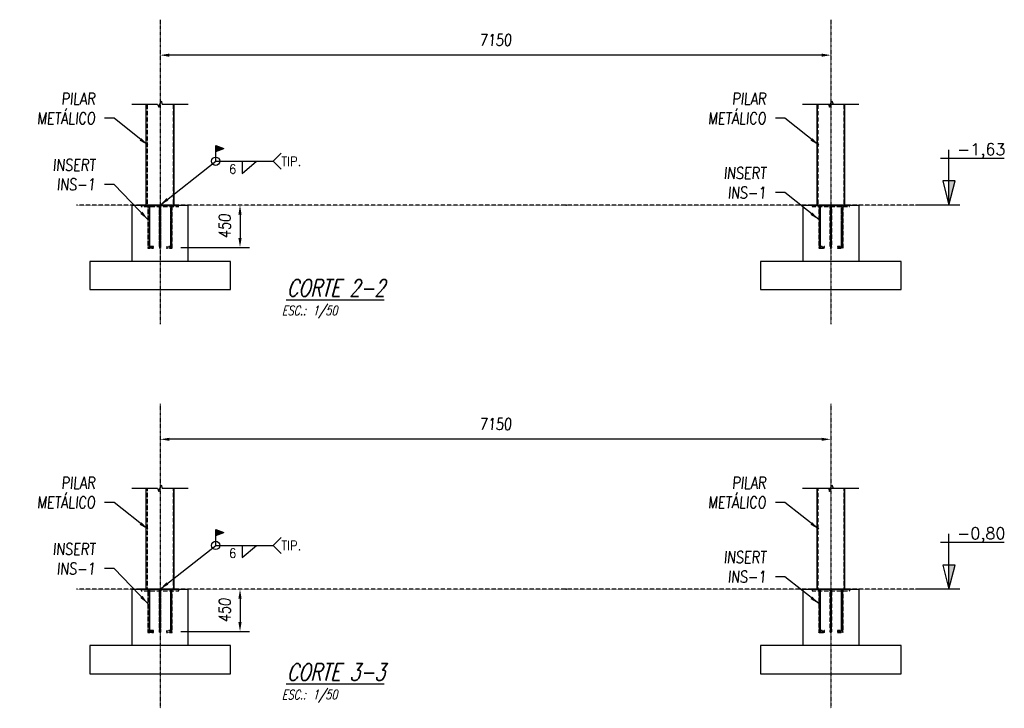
# Model space of a CAD drawing. Extents: x 238371 to 273404, y 87275 to 132019.
# Tile 1 of 10: x 241174 to 251668, y 87275 to 94613. Entities that reach past the tile are written whole.
import ezdxf

# ---------------------------------------------------------------- set-up
doc = ezdxf.new("R2010")
doc.units = 0
doc.header["$LTSCALE"] = 10
doc.header["$MEASUREMENT"] = 0
doc.linetypes.add('DASHDOT', pattern=[1, 0.5, -0.25, 0, -0.25])
doc.linetypes.add('HIDDEN', pattern=[0.375, 0.25, -0.125])
doc.layers.get('0').update_dxf_attribs({"linetype": 'CONTINUOUS'})
doc.layers.get('Defpoints').update_dxf_attribs({"linetype": 'CONTINUOUS'})
for name, color, linetype in [('A', 2, 'DASHDOT'), ('COTAS', 7, 'CONTINUOUS'), ('FORIR', 4, 'CONTINUOUS'), ('G', 3, 'CONTINUOUS'), ('G-SIMBOLO', 4, 'CONTINUOUS'), ('REGUA175', 4, 'CONTINUOUS'), ('TR', 6, 'HIDDEN'), ('TXT1', 7, 'CONTINUOUS')]:
    doc.layers.add(name, color=color, linetype=linetype)
doc.layers.add('T04', color=4, linetype='CONTINUOUS', lineweight=25)
doc.styles.add('Dunke', font='romans.shx', dxfattribs={"width": 0.75, "oblique": 15})
doc.styles.add('engeaço', font='romans.shx', dxfattribs={"width": 0.9})
doc.styles.add('PADRAO MTL', font='txt.shx', dxfattribs={"width": 0.8, "oblique": 5})
doc.styles.get("Standard").update_dxf_attribs({"font": 'txt.shx', "width": 0.7, "oblique": 5})
doc.dimstyles.new('1-50', dxfattribs={"dimscale": 50, "dimtxt": 2.5, "dimasz": 2, "dimexe": 2, "dimexo": 2, "dimgap": 2, "dimtad": 1, "dimdec": 0, "dimdsep": 46, "dimtxsty": 'PADRAO MTL', "dimcen": 3, "dimclrd": 1, "dimclre": 1, "dimclrt": 7, "dimadec": 0, "dimazin": 0, "dimtfac": 1, "dimtdec": 0, "dimtmove": 0, "dimatfit": 3, "dimfxl": 1, "dimtfill": 1, "dimtolj": 1, "dimarcsym": 0})

# ---------------------------------------------------------------- blocks, each defined once
blk = doc.blocks.new('3D_INFOM')
blk.add_point((0, 0))
at = {"layer": 'FORIR', "flags": 1}
blk.add_attdef('MARK', (8, -4), '', height=5.26, dxfattribs=at)
blk = doc.blocks.new('*D17')
at = {"layer": 'Defpoints', "color": 0, "transparency": 16777216}
for p in [(242670, 94235), (242670, 94235), (249820, 94235)]:
    blk.add_point(p, dxfattribs=at)
at = {"layer": 'TXT1', "color": 1, "lineweight": -2, "transparency": 16777216}
blk.add_line((249720, 94235), (242770, 94235), dxfattribs=at)
at = {"layer": 'TXT1', "color": 1, "transparency": 16777216}
for points in [[(242770, 94252), (242770, 94218), (242670, 94235)], [(249720, 94252), (249720, 94218), (249820, 94235)]]:
    blk.add_solid(points, dxfattribs=at)
at = {"layer": 'TXT1', "color": 7, "transparency": 16777216, "insert": (246245, 94397), "char_height": 125, "attachment_point": 5, "style": 'PADRAO MTL', "bg_fill": 3, "box_fill_scale": 1.25, "bg_fill_color": 256, "bg_fill_true_color": 13158600, "bg_fill_transparency": 0}
blk.add_mtext('\\A1;7150', dxfattribs=at)
blk = doc.blocks.new('A$C4C575746')
at = {"layer": 'REGUA175', "color": 8, "style": 'Dunke', "oblique": 15, "width": 0.75}
blk.add_text('ESC.:', height=2, dxfattribs=at).set_placement((-0.61, -3.25))
for tag, p, height in [('%%UTITULO', (0.47, 0.77), 3.6), ('ESCALA', (5.96, -3.23), 2)]:
    blk.add_attdef(tag, p, '', height=height, dxfattribs=at)
blk = doc.blocks.new('Solda1')
at = {"layer": 'G-SIMBOLO', "color": 7}
for p, q in [((0, 0), (12.27, 0)), ((5.68, -2.61), (8.72, 0)), ((5.68, 0), (5.68, -2.61)), ((12.27, 0), (13.97, 1.7)), ((12.27, 0), (13.97, -1.7))]:
    blk.add_line(p, q, dxfattribs=at)
at = {"layer": 'T04', "style": 'engeaço', "width": 0.9}
for tag, p in [('TÍP.', (14, -1.02)), ('5', (3.24, -3.16))]:
    blk.add_attdef(tag, p, '', height=2, dxfattribs=at)
blk = doc.blocks.new('Solda Campo')
at = {"layer": 'G-SIMBOLO'}
blk.add_hatch(color=7, dxfattribs=at).paths.add_polyline_path([(0, 3.38), (-1.75, 2.75), (0, 2.12)])
at = {"layer": 'G-SIMBOLO', "color": 7}
for p, q in [((0, 3.38), (-1.75, 2.75)), ((0, 2.12), (-1.75, 2.75)), ((0, 0), (0, 3.38))]:
    blk.add_line(p, q, dxfattribs=at)
blk = doc.blocks.new('Nivel_vd')
at = {"layer": 'G-SIMBOLO'}
for p, q in [((7.09, 0), (7.09, 11.81)), ((5.28, 10), (18.9, 10))]:
    blk.add_line(p, q, dxfattribs=at)
at = {"layer": 'G-SIMBOLO', "linetype": 'Continuous'}
blk.add_line((9.43, 0), (0, 0), dxfattribs=at)
at = {"layer": 'G-SIMBOLO'}
blk.add_lwpolyline([(7.09, 0), (8.41, 5.16), (5.78, 5.16)], close=True, dxfattribs=at)
blk.add_solid([(7.09, 0), (8.41, 5.16), (7.09, 5.16)], dxfattribs=at)
at = {"layer": 'G-SIMBOLO', "color": 2}
blk.add_attdef('0000', (8.32, 10.66), '', height=2.5, dxfattribs=at)
blk = doc.blocks.new('*D18')
at = {"layer": 'Defpoints', "color": 0, "transparency": 16777216}
for p in [(242670, 90142), (242670, 90142), (249820, 90142)]:
    blk.add_point(p, dxfattribs=at)
at = {"layer": 'TXT1', "color": 1, "lineweight": -2, "transparency": 16777216}
blk.add_line((249720, 90142), (242770, 90142), dxfattribs=at)
at = {"layer": 'TXT1', "color": 1, "transparency": 16777216}
for points in [[(242770, 90158), (242770, 90125), (242670, 90142)], [(249720, 90158), (249720, 90125), (249820, 90142)]]:
    blk.add_solid(points, dxfattribs=at)
at = {"layer": 'TXT1', "color": 7, "transparency": 16777216, "insert": (246245, 90304), "char_height": 125, "attachment_point": 5, "style": 'PADRAO MTL', "bg_fill": 3, "box_fill_scale": 1.25, "bg_fill_color": 256, "bg_fill_true_color": 13158600, "bg_fill_transparency": 0}
blk.add_mtext('\\A1;7150', dxfattribs=at)
blk = doc.blocks.new('*D20')
at = {"layer": 'Defpoints', "color": 0, "transparency": 16777216}
for p in [(243522, 92637), (242790, 92187), (243522, 92187)]:
    blk.add_point(p, dxfattribs=at)
at = {"layer": 'TXT1', "color": 1, "lineweight": -2, "transparency": 16777216}
for p, q in [((243422, 92637), (243422, 92637)), ((243522, 92537), (243522, 92287)), ((242890, 92187), (243622, 92187))]:
    blk.add_line(p, q, dxfattribs=at)
at = {"layer": 'TXT1', "color": 1, "transparency": 16777216}
for points in [[(243505, 92537), (243539, 92537), (243522, 92637)], [(243505, 92287), (243539, 92287), (243522, 92187)]]:
    blk.add_solid(points, dxfattribs=at)
at = {"layer": 'TXT1', "color": 7, "transparency": 16777216, "insert": (243359, 92412), "char_height": 125, "attachment_point": 5, "rotation": 90, "style": 'PADRAO MTL', "bg_fill": 3, "box_fill_scale": 1.25, "bg_fill_color": 256, "bg_fill_true_color": 13158600, "bg_fill_transparency": 0}
blk.add_mtext('\\A1;450', dxfattribs=at)
blk = doc.blocks.new('*D21')
at = {"layer": 'Defpoints', "color": 0, "transparency": 16777216}
for p in [(243522, 88544), (242790, 88094), (243522, 88094)]:
    blk.add_point(p, dxfattribs=at)
at = {"layer": 'TXT1', "color": 1, "lineweight": -2, "transparency": 16777216}
for p, q in [((243422, 88544), (243422, 88544)), ((243522, 88444), (243522, 88194)), ((242890, 88094), (243622, 88094))]:
    blk.add_line(p, q, dxfattribs=at)
at = {"layer": 'TXT1', "color": 1, "transparency": 16777216}
for points in [[(243505, 88444), (243539, 88444), (243522, 88544)], [(243505, 88194), (243539, 88194), (243522, 88094)]]:
    blk.add_solid(points, dxfattribs=at)
at = {"layer": 'TXT1', "color": 7, "transparency": 16777216, "insert": (243359, 88319), "char_height": 125, "attachment_point": 5, "rotation": 90, "style": 'PADRAO MTL', "bg_fill": 3, "box_fill_scale": 1.25, "bg_fill_color": 256, "bg_fill_true_color": 13158600, "bg_fill_transparency": 0}
blk.add_mtext('\\A1;450', dxfattribs=at)

msp = doc.modelspace()

# ---------------------------------------------------------------- linework, layer by layer
for p, q in [((242369.9, 92637.3), (242369.9, 92037.3)), ((242369.9, 92637.3), (242969.9, 92637.3)), ((242969.9, 92037.3), (242969.9, 92637.3)), ((249519.9, 92637.3), (249519.9, 92037.3)), ((249519.9, 92637.3), (250119.9, 92637.3)), ((250119.9, 92037.3), (250119.9, 92637.3)), ((243419.9, 92037.3), (241919.9, 92037.3)), ((241919.9, 92037.3), (241919.9, 91737.3)), ((243419.9, 91737.3), (243419.9, 92037.3)), ((250569.9, 92037.3), (249069.9, 92037.3)), ((249069.9, 92037.3), (249069.9, 91737.3)), ((250569.9, 91737.3), (250569.9, 92037.3)), ((241919.9, 91737.3), (243419.9, 91737.3)), ((249069.9, 91737.3), (250569.9, 91737.3)), ((242369.9, 88544.2), (242369.9, 87944.2)), ((242369.9, 88544.2), (242969.9, 88544.2)), ((242969.9, 87944.2), (242969.9, 88544.2)), ((249519.9, 88544.2), (249519.9, 87944.2)), ((249519.9, 88544.2), (250119.9, 88544.2)), ((250119.9, 87944.2), (250119.9, 88544.2)), ((243419.9, 87944.2), (241919.9, 87944.2)), ((241919.9, 87944.2), (241919.9, 87644.2)), ((243419.9, 87644.2), (243419.9, 87944.2)), ((250569.9, 87944.2), (249069.9, 87944.2)), ((249069.9, 87944.2), (249069.9, 87644.2)), ((250569.9, 87644.2), (250569.9, 87944.2)), ((241919.9, 87644.2), (243419.9, 87644.2)), ((249069.9, 87644.2), (250569.9, 87644.2))]:
    msp.add_line(p, q)
at = {"layer": 'A'}
for p, q in [((242669.9, 94613.1), (242669.9, 91368.5)), ((249819.9, 94613.1), (249819.9, 91368.5)), ((242669.9, 90520), (242669.9, 87275.4)), ((249819.9, 90520), (249819.9, 87275.4))]:
    msp.add_line(p, q, dxfattribs=at)
at = {"layer": 'A', "linetype": 'Continuous'}
for points in [[(242368.5, 93714), (242643.5, 93714), (242656, 93679.6), (242681, 93748.3), (242693.5, 93714), (242968.5, 93714)], [(249518.5, 93714), (249793.5, 93714), (249806, 93679.6), (249831, 93748.3), (249843.5, 93714), (250118.5, 93714)], [(242368.5, 89620.8), (242643.5, 89620.8), (242656, 89586.5), (242681, 89655.2), (242693.5, 89620.8), (242968.5, 89620.8)], [(249518.5, 89620.8), (249793.5, 89620.8), (249806, 89586.5), (249831, 89655.2), (249843.5, 89620.8), (250118.5, 89620.8)]]:
    msp.add_lwpolyline(points, dxfattribs=at)
at = {"layer": 'G'}
for p, q in [((242518.5, 93714), (242518.5, 92637.3)), ((242818.5, 92637.3), (242818.5, 93714)), ((249668.5, 93714), (249668.5, 92637.3)), ((249968.5, 92637.3), (249968.5, 93714)), ((242869.9, 92637.3), (242469.9, 92637.3)), ((250019.9, 92637.3), (249619.9, 92637.3)), ((242518.5, 89620.8), (242518.5, 88544.2)), ((242818.5, 88544.2), (242818.5, 89620.8)), ((249668.5, 89620.8), (249668.5, 88544.2)), ((249968.5, 88544.2), (249968.5, 89620.8)), ((242869.9, 88544.2), (242469.9, 88544.2)), ((250019.9, 88544.2), (249619.9, 88544.2))]:
    msp.add_line(p, q, dxfattribs=at)
at = {"layer": 'TR'}
for p, q in [((242531.2, 93714), (242531.2, 92637.3)), ((242808.7, 93714), (242808.7, 92637.3)), ((249681.2, 93714), (249681.2, 92637.3)), ((249958.7, 93714), (249958.7, 92637.3)), ((242469.9, 92637.3), (242469.9, 92621.3)), ((242469.9, 92621.3), (242869.9, 92621.3)), ((242539.4, 92637.3), (242539.4, 92621.3)), ((242543.2, 92637.3), (242540.4, 92637.3)), ((242540.4, 92637.3), (242540.4, 92621.3)), ((242540.4, 92621.3), (242540.4, 92177.8)), ((242543.2, 92637.3), (242543.2, 92621.3)), ((242549.9, 92637.3), (242543.2, 92637.3)), ((242543.2, 92621.3), (242543.2, 92180.6)), ((242543.2, 92621.3), (242543.2, 92180.6)), ((242549.9, 92637.3), (242549.9, 92621.3)), ((242556.7, 92637.3), (242549.9, 92637.3)), ((242549.9, 92621.3), (242549.9, 92187.3)), ((242549.9, 92621.3), (242549.9, 92187.3)), ((242559.5, 92637.3), (242556.7, 92637.3)), ((242556.7, 92637.3), (242556.7, 92621.3)), ((242556.7, 92621.3), (242556.7, 92194.1)), ((242556.7, 92621.3), (242556.7, 92194.1)), ((242559.5, 92621.3), (242559.5, 92637.3)), ((242559.5, 92196.9), (242559.5, 92621.3)), ((242559.5, 92196.9), (242559.5, 92621.3)), ((242560.4, 92621.3), (242560.4, 92637.3)), ((242659.4, 92637.3), (242659.4, 92621.3)), ((242663.2, 92637.3), (242660.4, 92637.3)), ((242660.4, 92637.3), (242660.4, 92621.3)), ((242660.4, 92621.3), (242660.4, 92187.3)), ((242663.2, 92621.3), (242663.2, 92637.3)), ((242669.9, 92637.3), (242663.2, 92637.3)), ((242663.2, 92180.6), (242663.2, 92621.3)), ((242669.9, 92621.3), (242669.9, 92637.3)), ((242676.7, 92637.3), (242669.9, 92637.3)), ((242669.9, 92177.8), (242669.9, 92621.3)), ((242679.5, 92637.3), (242676.7, 92637.3)), ((242676.7, 92621.3), (242676.7, 92637.3)), ((242676.7, 92180.6), (242676.7, 92621.3)), ((242679.5, 92621.3), (242679.5, 92637.3)), ((242679.5, 92187.3), (242679.5, 92621.3)), ((242680.4, 92621.3), (242680.4, 92637.3)), ((242778.6, 92637.3), (242778.6, 92621.3)), ((242779.4, 92637.3), (242779.4, 92621.3)), ((242780.4, 92637.3), (242780.4, 92621.3)), ((242780.4, 92621.3), (242780.4, 92196.9)), ((242783.2, 92621.3), (242783.2, 92637.3)), ((242783.2, 92194.1), (242783.2, 92621.3)), ((242789.9, 92621.3), (242789.9, 92637.3)), ((242789.9, 92187.3), (242789.9, 92621.3)), ((242796.7, 92621.3), (242796.7, 92637.3)), ((242796.7, 92180.6), (242796.7, 92621.3)), ((242799.5, 92621.3), (242799.5, 92637.3)), ((242799.5, 92177.8), (242799.5, 92621.3)), ((242799.6, 92621.3), (242799.6, 92637.3)), ((242800.4, 92621.3), (242800.4, 92637.3)), ((242869.9, 92621.3), (242869.9, 92637.3)), ((249619.9, 92637.3), (249619.9, 92621.3)), ((249619.9, 92621.3), (250019.9, 92621.3)), ((249689.4, 92637.3), (249689.4, 92621.3)), ((249693.2, 92637.3), (249690.4, 92637.3)), ((249690.4, 92637.3), (249690.4, 92621.3)), ((249690.4, 92621.3), (249690.4, 92177.8)), ((249693.2, 92637.3), (249693.2, 92621.3)), ((249699.9, 92637.3), (249693.2, 92637.3)), ((249693.2, 92621.3), (249693.2, 92180.6)), ((249693.2, 92621.3), (249693.2, 92180.6)), ((249699.9, 92637.3), (249699.9, 92621.3)), ((249706.7, 92637.3), (249699.9, 92637.3)), ((249699.9, 92621.3), (249699.9, 92187.3)), ((249699.9, 92621.3), (249699.9, 92187.3)), ((249709.5, 92637.3), (249706.7, 92637.3)), ((249706.7, 92637.3), (249706.7, 92621.3)), ((249706.7, 92621.3), (249706.7, 92194.1)), ((249706.7, 92621.3), (249706.7, 92194.1)), ((249709.5, 92621.3), (249709.5, 92637.3)), ((249709.5, 92196.9), (249709.5, 92621.3)), ((249709.5, 92196.9), (249709.5, 92621.3)), ((249710.4, 92621.3), (249710.4, 92637.3)), ((249809.4, 92637.3), (249809.4, 92621.3)), ((249813.2, 92637.3), (249810.4, 92637.3)), ((249810.4, 92637.3), (249810.4, 92621.3)), ((249810.4, 92621.3), (249810.4, 92187.3)), ((249813.2, 92621.3), (249813.2, 92637.3)), ((249819.9, 92637.3), (249813.2, 92637.3)), ((249813.2, 92180.6), (249813.2, 92621.3)), ((249819.9, 92621.3), (249819.9, 92637.3)), ((249826.7, 92637.3), (249819.9, 92637.3)), ((249819.9, 92177.8), (249819.9, 92621.3)), ((249829.5, 92637.3), (249826.7, 92637.3)), ((249826.7, 92621.3), (249826.7, 92637.3)), ((249826.7, 92180.6), (249826.7, 92621.3)), ((249829.5, 92621.3), (249829.5, 92637.3)), ((249829.5, 92187.3), (249829.5, 92621.3)), ((249830.4, 92621.3), (249830.4, 92637.3)), ((249928.6, 92637.3), (249928.6, 92621.3)), ((249929.4, 92637.3), (249929.4, 92621.3)), ((249930.4, 92637.3), (249930.4, 92621.3)), ((249930.4, 92621.3), (249930.4, 92196.9)), ((249933.2, 92621.3), (249933.2, 92637.3)), ((249933.2, 92194.1), (249933.2, 92621.3)), ((249939.9, 92621.3), (249939.9, 92637.3)), ((249939.9, 92187.3), (249939.9, 92621.3)), ((249946.7, 92621.3), (249946.7, 92637.3)), ((249946.7, 92180.6), (249946.7, 92621.3)), ((249949.5, 92621.3), (249949.5, 92637.3)), ((249949.5, 92177.8), (249949.5, 92621.3)), ((249949.6, 92621.3), (249949.6, 92637.3)), ((249950.4, 92621.3), (249950.4, 92637.3)), ((250019.9, 92621.3), (250019.9, 92637.3)), ((242540.4, 92177.8), (242543.2, 92180.6)), ((242540.4, 92177.8), (242543.2, 92180.6)), ((242540.4, 92177.8), (242599.9, 92177.8)), ((242599.9, 92177.8), (242540.4, 92177.8)), ((242543.2, 92180.6), (242549.9, 92187.3)), ((242543.2, 92180.6), (242549.9, 92187.3)), ((242543.2, 92180.6), (242599.9, 92180.6)), ((242543.2, 92180.6), (242599.9, 92180.6)), ((242549.9, 92187.3), (242556.7, 92194.1)), ((242549.9, 92187.3), (242556.7, 92194.1)), ((242549.9, 92187.3), (242599.9, 92187.3)), ((242549.9, 92187.3), (242599.9, 92187.3)), ((242556.7, 92194.1), (242559.5, 92196.9)), ((242556.7, 92194.1), (242559.5, 92196.9)), ((242556.7, 92194.1), (242599.9, 92194.1)), ((242556.7, 92194.1), (242599.9, 92194.1)), ((242599.9, 92196.9), (242559.5, 92196.9)), ((242599.9, 92196.9), (242559.5, 92196.9)), ((242599.9, 92194.1), (242599.9, 92196.9)), ((242599.9, 92187.3), (242599.9, 92194.1)), ((242599.9, 92180.6), (242599.9, 92187.3)), ((242599.9, 92177.8), (242599.9, 92180.6)), ((242663.2, 92194.1), (242660.4, 92187.3)), ((242660.4, 92187.3), (242660.4, 92187.3)), ((242660.4, 92187.3), (242663.2, 92180.6)), ((242669.9, 92196.9), (242663.2, 92194.1)), ((242669.9, 92196.9), (242663.2, 92194.1)), ((242669.9, 92177.8), (242663.2, 92180.6)), ((242663.2, 92180.6), (242663.2, 92180.6)), ((242663.2, 92180.6), (242669.9, 92177.8)), ((242676.7, 92194.1), (242669.9, 92196.9)), ((242676.7, 92194.1), (242669.9, 92196.9)), ((242669.9, 92177.8), (242676.7, 92180.6)), ((242676.7, 92180.6), (242669.9, 92177.8)), ((242669.9, 92177.8), (242669.9, 92177.8)), ((242679.5, 92187.3), (242676.7, 92194.1)), ((242676.7, 92180.6), (242679.5, 92187.3)), ((242676.7, 92180.6), (242676.7, 92180.6)), ((242679.5, 92187.3), (242679.5, 92187.3)), ((242780.4, 92196.9), (242739.9, 92196.9)), ((242739.9, 92196.9), (242739.9, 92194.1)), ((242739.9, 92194.1), (242783.2, 92194.1)), ((242739.9, 92194.1), (242739.9, 92187.3)), ((242739.9, 92187.3), (242789.9, 92187.3)), ((242739.9, 92187.3), (242739.9, 92180.6)), ((242739.9, 92180.6), (242796.7, 92180.6)), ((242739.9, 92180.6), (242739.9, 92177.8)), ((242739.9, 92177.8), (242799.5, 92177.8)), ((242783.2, 92194.1), (242780.4, 92196.9)), ((242789.9, 92187.3), (242783.2, 92194.1)), ((242796.7, 92180.6), (242789.9, 92187.3)), ((242799.5, 92177.8), (242796.7, 92180.6)), ((249690.4, 92177.8), (249693.2, 92180.6)), ((249690.4, 92177.8), (249693.2, 92180.6)), ((249690.4, 92177.8), (249749.9, 92177.8)), ((249749.9, 92177.8), (249690.4, 92177.8)), ((249693.2, 92180.6), (249699.9, 92187.3)), ((249693.2, 92180.6), (249699.9, 92187.3)), ((249693.2, 92180.6), (249749.9, 92180.6)), ((249693.2, 92180.6), (249749.9, 92180.6)), ((249699.9, 92187.3), (249706.7, 92194.1)), ((249699.9, 92187.3), (249706.7, 92194.1)), ((249699.9, 92187.3), (249749.9, 92187.3)), ((249699.9, 92187.3), (249749.9, 92187.3)), ((249706.7, 92194.1), (249709.5, 92196.9)), ((249706.7, 92194.1), (249709.5, 92196.9)), ((249706.7, 92194.1), (249749.9, 92194.1)), ((249706.7, 92194.1), (249749.9, 92194.1)), ((249749.9, 92196.9), (249709.5, 92196.9)), ((249749.9, 92196.9), (249709.5, 92196.9)), ((249749.9, 92194.1), (249749.9, 92196.9)), ((249749.9, 92187.3), (249749.9, 92194.1)), ((249749.9, 92180.6), (249749.9, 92187.3)), ((249749.9, 92177.8), (249749.9, 92180.6)), ((249813.2, 92194.1), (249810.4, 92187.3)), ((249810.4, 92187.3), (249810.4, 92187.3)), ((249810.4, 92187.3), (249813.2, 92180.6)), ((249819.9, 92196.9), (249813.2, 92194.1)), ((249819.9, 92196.9), (249813.2, 92194.1)), ((249819.9, 92177.8), (249813.2, 92180.6)), ((249813.2, 92180.6), (249813.2, 92180.6)), ((249813.2, 92180.6), (249819.9, 92177.8)), ((249826.7, 92194.1), (249819.9, 92196.9)), ((249826.7, 92194.1), (249819.9, 92196.9)), ((249819.9, 92177.8), (249826.7, 92180.6)), ((249826.7, 92180.6), (249819.9, 92177.8)), ((249819.9, 92177.8), (249819.9, 92177.8)), ((249829.5, 92187.3), (249826.7, 92194.1)), ((249826.7, 92180.6), (249829.5, 92187.3)), ((249826.7, 92180.6), (249826.7, 92180.6)), ((249829.5, 92187.3), (249829.5, 92187.3)), ((249930.4, 92196.9), (249889.9, 92196.9)), ((249889.9, 92196.9), (249889.9, 92194.1)), ((249889.9, 92194.1), (249933.2, 92194.1)), ((249889.9, 92194.1), (249889.9, 92187.3)), ((249889.9, 92187.3), (249939.9, 92187.3)), ((249889.9, 92187.3), (249889.9, 92180.6)), ((249889.9, 92180.6), (249946.7, 92180.6)), ((249889.9, 92180.6), (249889.9, 92177.8)), ((249889.9, 92177.8), (249949.5, 92177.8)), ((249933.2, 92194.1), (249930.4, 92196.9)), ((249939.9, 92187.3), (249933.2, 92194.1)), ((249946.7, 92180.6), (249939.9, 92187.3)), ((249949.5, 92177.8), (249946.7, 92180.6)), ((242531.2, 89620.8), (242531.2, 88544.2)), ((242808.7, 89620.8), (242808.7, 88544.2)), ((249681.2, 89620.8), (249681.2, 88544.2)), ((249958.7, 89620.8), (249958.7, 88544.2)), ((242469.9, 88544.2), (242469.9, 88528.2)), ((242469.9, 88528.2), (242869.9, 88528.2)), ((242539.4, 88544.2), (242539.4, 88528.2)), ((242543.2, 88544.2), (242540.4, 88544.2)), ((242540.4, 88544.2), (242540.4, 88528.2)), ((242540.4, 88528.2), (242540.4, 88084.7)), ((242543.2, 88544.2), (242543.2, 88528.2)), ((242549.9, 88544.2), (242543.2, 88544.2)), ((242543.2, 88528.2), (242543.2, 88087.5)), ((242543.2, 88528.2), (242543.2, 88087.5)), ((242549.9, 88544.2), (242549.9, 88528.2)), ((242556.7, 88544.2), (242549.9, 88544.2)), ((242549.9, 88528.2), (242549.9, 88094.2)), ((242549.9, 88528.2), (242549.9, 88094.2)), ((242559.5, 88544.2), (242556.7, 88544.2)), ((242556.7, 88544.2), (242556.7, 88528.2)), ((242556.7, 88528.2), (242556.7, 88100.9)), ((242556.7, 88528.2), (242556.7, 88100.9)), ((242559.5, 88528.2), (242559.5, 88544.2)), ((242559.5, 88103.7), (242559.5, 88528.2)), ((242559.5, 88103.7), (242559.5, 88528.2)), ((242560.4, 88528.2), (242560.4, 88544.2)), ((242659.4, 88544.2), (242659.4, 88528.2)), ((242663.2, 88544.2), (242660.4, 88544.2)), ((242660.4, 88544.2), (242660.4, 88528.2)), ((242660.4, 88528.2), (242660.4, 88094.2)), ((242663.2, 88528.2), (242663.2, 88544.2)), ((242669.9, 88544.2), (242663.2, 88544.2)), ((242663.2, 88087.5), (242663.2, 88528.2)), ((242669.9, 88528.2), (242669.9, 88544.2)), ((242676.7, 88544.2), (242669.9, 88544.2)), ((242669.9, 88084.7), (242669.9, 88528.2)), ((242679.5, 88544.2), (242676.7, 88544.2)), ((242676.7, 88528.2), (242676.7, 88544.2)), ((242676.7, 88087.5), (242676.7, 88528.2)), ((242679.5, 88528.2), (242679.5, 88544.2)), ((242679.5, 88094.2), (242679.5, 88528.2)), ((242680.4, 88528.2), (242680.4, 88544.2)), ((242778.6, 88544.2), (242778.6, 88528.2)), ((242779.4, 88544.2), (242779.4, 88528.2)), ((242780.4, 88544.2), (242780.4, 88528.2)), ((242780.4, 88528.2), (242780.4, 88103.7)), ((242783.2, 88528.2), (242783.2, 88544.2)), ((242783.2, 88100.9), (242783.2, 88528.2)), ((242789.9, 88528.2), (242789.9, 88544.2)), ((242789.9, 88094.2), (242789.9, 88528.2)), ((242796.7, 88528.2), (242796.7, 88544.2)), ((242796.7, 88087.5), (242796.7, 88528.2)), ((242799.5, 88528.2), (242799.5, 88544.2)), ((242799.5, 88084.7), (242799.5, 88528.2)), ((242799.6, 88528.2), (242799.6, 88544.2)), ((242800.4, 88528.2), (242800.4, 88544.2)), ((242869.9, 88528.2), (242869.9, 88544.2)), ((249619.9, 88544.2), (249619.9, 88528.2)), ((249619.9, 88528.2), (250019.9, 88528.2)), ((249689.4, 88544.2), (249689.4, 88528.2)), ((249693.2, 88544.2), (249690.4, 88544.2)), ((249690.4, 88544.2), (249690.4, 88528.2)), ((249690.4, 88528.2), (249690.4, 88084.7)), ((249693.2, 88544.2), (249693.2, 88528.2)), ((249699.9, 88544.2), (249693.2, 88544.2)), ((249693.2, 88528.2), (249693.2, 88087.5)), ((249693.2, 88528.2), (249693.2, 88087.5)), ((249699.9, 88544.2), (249699.9, 88528.2)), ((249706.7, 88544.2), (249699.9, 88544.2)), ((249699.9, 88528.2), (249699.9, 88094.2)), ((249699.9, 88528.2), (249699.9, 88094.2)), ((249709.5, 88544.2), (249706.7, 88544.2)), ((249706.7, 88544.2), (249706.7, 88528.2)), ((249706.7, 88528.2), (249706.7, 88100.9)), ((249706.7, 88528.2), (249706.7, 88100.9)), ((249709.5, 88528.2), (249709.5, 88544.2)), ((249709.5, 88103.7), (249709.5, 88528.2)), ((249709.5, 88103.7), (249709.5, 88528.2)), ((249710.4, 88528.2), (249710.4, 88544.2)), ((249809.4, 88544.2), (249809.4, 88528.2)), ((249813.2, 88544.2), (249810.4, 88544.2)), ((249810.4, 88544.2), (249810.4, 88528.2)), ((249810.4, 88528.2), (249810.4, 88094.2)), ((249813.2, 88528.2), (249813.2, 88544.2)), ((249819.9, 88544.2), (249813.2, 88544.2)), ((249813.2, 88087.5), (249813.2, 88528.2)), ((249819.9, 88528.2), (249819.9, 88544.2)), ((249826.7, 88544.2), (249819.9, 88544.2)), ((249819.9, 88084.7), (249819.9, 88528.2)), ((249829.5, 88544.2), (249826.7, 88544.2)), ((249826.7, 88528.2), (249826.7, 88544.2)), ((249826.7, 88087.5), (249826.7, 88528.2)), ((249829.5, 88528.2), (249829.5, 88544.2)), ((249829.5, 88094.2), (249829.5, 88528.2)), ((249830.4, 88528.2), (249830.4, 88544.2)), ((249928.6, 88544.2), (249928.6, 88528.2)), ((249929.4, 88544.2), (249929.4, 88528.2)), ((249930.4, 88544.2), (249930.4, 88528.2)), ((249930.4, 88528.2), (249930.4, 88103.7)), ((249933.2, 88528.2), (249933.2, 88544.2)), ((249933.2, 88100.9), (249933.2, 88528.2)), ((249939.9, 88528.2), (249939.9, 88544.2)), ((249939.9, 88094.2), (249939.9, 88528.2)), ((249946.7, 88528.2), (249946.7, 88544.2)), ((249946.7, 88087.5), (249946.7, 88528.2)), ((249949.5, 88528.2), (249949.5, 88544.2)), ((249949.5, 88084.7), (249949.5, 88528.2)), ((249949.6, 88528.2), (249949.6, 88544.2)), ((249950.4, 88528.2), (249950.4, 88544.2)), ((250019.9, 88528.2), (250019.9, 88544.2)), ((242540.4, 88084.7), (242543.2, 88087.5)), ((242540.4, 88084.7), (242543.2, 88087.5)), ((242540.4, 88084.7), (242599.9, 88084.7)), ((242599.9, 88084.7), (242540.4, 88084.7)), ((242543.2, 88087.5), (242549.9, 88094.2)), ((242543.2, 88087.5), (242549.9, 88094.2)), ((242543.2, 88087.5), (242599.9, 88087.5)), ((242543.2, 88087.5), (242599.9, 88087.5)), ((242549.9, 88094.2), (242556.7, 88100.9)), ((242549.9, 88094.2), (242556.7, 88100.9)), ((242549.9, 88094.2), (242599.9, 88094.2)), ((242549.9, 88094.2), (242599.9, 88094.2)), ((242556.7, 88100.9), (242559.5, 88103.7)), ((242556.7, 88100.9), (242559.5, 88103.7)), ((242556.7, 88100.9), (242599.9, 88100.9)), ((242556.7, 88100.9), (242599.9, 88100.9)), ((242599.9, 88103.7), (242559.5, 88103.7)), ((242599.9, 88103.7), (242559.5, 88103.7)), ((242599.9, 88100.9), (242599.9, 88103.7)), ((242599.9, 88094.2), (242599.9, 88100.9)), ((242599.9, 88087.5), (242599.9, 88094.2)), ((242599.9, 88084.7), (242599.9, 88087.5)), ((242663.2, 88100.9), (242660.4, 88094.2)), ((242660.4, 88094.2), (242660.4, 88094.2)), ((242660.4, 88094.2), (242663.2, 88087.5)), ((242669.9, 88103.7), (242663.2, 88100.9)), ((242669.9, 88103.7), (242663.2, 88100.9)), ((242669.9, 88084.7), (242663.2, 88087.5)), ((242663.2, 88087.5), (242663.2, 88087.5)), ((242663.2, 88087.5), (242669.9, 88084.7)), ((242676.7, 88100.9), (242669.9, 88103.7)), ((242676.7, 88100.9), (242669.9, 88103.7)), ((242669.9, 88084.7), (242676.7, 88087.5)), ((242676.7, 88087.5), (242669.9, 88084.7)), ((242669.9, 88084.7), (242669.9, 88084.7)), ((242679.5, 88094.2), (242676.7, 88100.9)), ((242676.7, 88087.5), (242679.5, 88094.2)), ((242676.7, 88087.5), (242676.7, 88087.5)), ((242679.5, 88094.2), (242679.5, 88094.2)), ((242780.4, 88103.7), (242739.9, 88103.7)), ((242739.9, 88103.7), (242739.9, 88100.9)), ((242739.9, 88100.9), (242783.2, 88100.9)), ((242739.9, 88100.9), (242739.9, 88094.2)), ((242739.9, 88094.2), (242789.9, 88094.2)), ((242739.9, 88094.2), (242739.9, 88087.5)), ((242739.9, 88087.5), (242796.7, 88087.5)), ((242739.9, 88087.5), (242739.9, 88084.7)), ((242739.9, 88084.7), (242799.5, 88084.7)), ((242783.2, 88100.9), (242780.4, 88103.7)), ((242789.9, 88094.2), (242783.2, 88100.9)), ((242796.7, 88087.5), (242789.9, 88094.2)), ((242799.5, 88084.7), (242796.7, 88087.5)), ((249690.4, 88084.7), (249693.2, 88087.5)), ((249690.4, 88084.7), (249693.2, 88087.5)), ((249690.4, 88084.7), (249749.9, 88084.7)), ((249749.9, 88084.7), (249690.4, 88084.7)), ((249693.2, 88087.5), (249699.9, 88094.2)), ((249693.2, 88087.5), (249699.9, 88094.2)), ((249693.2, 88087.5), (249749.9, 88087.5)), ((249693.2, 88087.5), (249749.9, 88087.5)), ((249699.9, 88094.2), (249706.7, 88100.9)), ((249699.9, 88094.2), (249706.7, 88100.9)), ((249699.9, 88094.2), (249749.9, 88094.2)), ((249699.9, 88094.2), (249749.9, 88094.2)), ((249706.7, 88100.9), (249709.5, 88103.7)), ((249706.7, 88100.9), (249709.5, 88103.7)), ((249706.7, 88100.9), (249749.9, 88100.9)), ((249706.7, 88100.9), (249749.9, 88100.9)), ((249749.9, 88103.7), (249709.5, 88103.7)), ((249749.9, 88103.7), (249709.5, 88103.7)), ((249749.9, 88100.9), (249749.9, 88103.7)), ((249749.9, 88094.2), (249749.9, 88100.9)), ((249749.9, 88087.5), (249749.9, 88094.2)), ((249749.9, 88084.7), (249749.9, 88087.5)), ((249813.2, 88100.9), (249810.4, 88094.2)), ((249810.4, 88094.2), (249810.4, 88094.2)), ((249810.4, 88094.2), (249813.2, 88087.5)), ((249819.9, 88103.7), (249813.2, 88100.9)), ((249819.9, 88103.7), (249813.2, 88100.9)), ((249819.9, 88084.7), (249813.2, 88087.5)), ((249813.2, 88087.5), (249813.2, 88087.5)), ((249813.2, 88087.5), (249819.9, 88084.7)), ((249826.7, 88100.9), (249819.9, 88103.7)), ((249826.7, 88100.9), (249819.9, 88103.7)), ((249819.9, 88084.7), (249826.7, 88087.5)), ((249826.7, 88087.5), (249819.9, 88084.7)), ((249819.9, 88084.7), (249819.9, 88084.7)), ((249829.5, 88094.2), (249826.7, 88100.9)), ((249826.7, 88087.5), (249829.5, 88094.2)), ((249826.7, 88087.5), (249826.7, 88087.5)), ((249829.5, 88094.2), (249829.5, 88094.2)), ((249930.4, 88103.7), (249889.9, 88103.7)), ((249889.9, 88103.7), (249889.9, 88100.9)), ((249889.9, 88100.9), (249933.2, 88100.9)), ((249889.9, 88100.9), (249889.9, 88094.2)), ((249889.9, 88094.2), (249939.9, 88094.2)), ((249889.9, 88094.2), (249889.9, 88087.5)), ((249889.9, 88087.5), (249946.7, 88087.5)), ((249889.9, 88087.5), (249889.9, 88084.7)), ((249889.9, 88084.7), (249949.5, 88084.7)), ((249933.2, 88100.9), (249930.4, 88103.7)), ((249939.9, 88094.2), (249933.2, 88100.9)), ((249946.7, 88087.5), (249939.9, 88094.2)), ((249949.5, 88084.7), (249946.7, 88087.5))]:
    msp.add_line(p, q, dxfattribs=at)
at = {"layer": 'TR', "color": 253}
for p, q in [((250723.1, 92637.3), (241777.9, 92637.3)), ((250723.1, 88544.2), (241777.9, 88544.2))]:
    msp.add_line(p, q, dxfattribs=at)
at = {"layer": 'TXT1'}
for p, q in [((249668.5, 93714), (249968.5, 93714)), ((249668.5, 89620.8), (249968.5, 89620.8))]:
    msp.add_line(p, q, dxfattribs=at)
for centre in [(243262.8, 93104.4), (243262.8, 89011.3)]:
    msp.add_circle(centre, 44.6, dxfattribs=at)
for p in [(246998.5, 92637.3), (246998.5, 88544.2)]:
    msp.add_point(p, dxfattribs=at)

# ---------------------------------------------------------------- block references
at = {"layer": 'COTAS'}
ref = msp.add_blockref('Nivel_vd', (250723.1, 92637.3), dxfattribs=dict(at, xscale=50, yscale=50, zscale=50))
ref.add_attrib('0000', '-1,63', (251166.3, 93170.5), dxfattribs={"layer": 'G-SIMBOLO', "color": 2, "height": 125})
at = {"layer": 'COTAS', "xscale": 50, "yscale": 50, "zscale": 50}
for p, values in [((243998.4, 91626.5), {'ESCALA': '1/50', '%%UTITULO': '%%UCORTE 2-2'}), ((243998.4, 87533.3), {'ESCALA': '1/50', '%%UTITULO': '%%UCORTE 3-3'})]:
    msp.add_blockref('A$C4C575746', p, dxfattribs=at).add_auto_attribs(values)
at = {"layer": 'COTAS'}
ref = msp.add_blockref('Nivel_vd', (250723.1, 88544.2), dxfattribs=dict(at, xscale=50, yscale=50, zscale=50))
ref.add_attrib('0000', '-0,80', (251166.3, 89077.3), dxfattribs={"layer": 'G-SIMBOLO', "color": 2, "height": 125})
at = {"layer": 'G'}
for p in [(242669.9, 92629.3), (249819.9, 92629.3), (242669.9, 88536.2), (249819.9, 88536.2)]:
    msp.add_blockref('3D_INFOM', p, dxfattribs=at)
at = {"layer": 'TXT1', "xscale": -50, "yscale": 50, "zscale": 50}
for p in [(243262.8, 93104.4), (243262.8, 89011.3)]:
    msp.add_blockref('Solda Campo', p, dxfattribs=at)
at = {"layer": 'TXT1'}
ref = msp.add_blockref('Solda1', (243262.8, 93104.4), dxfattribs=dict(at, xscale=50, yscale=50, zscale=50))
ref.add_attrib('TÍP.', 'TIP.', (243962.9, 93053.3), dxfattribs={"layer": 'T04', "height": 100, "style": 'engeaço', "width": 0.9})
ref.add_attrib('5', '6', (243406.4, 92971.8), dxfattribs={"layer": 'T04', "height": 100, "style": 'engeaço', "width": 0.9})
ref = msp.add_blockref('Solda1', (243262.8, 89011.3), dxfattribs=dict(at, xscale=50, yscale=50, zscale=50))
ref.add_attrib('TÍP.', 'TIP.', (243962.9, 88960.2), dxfattribs={"layer": 'T04', "height": 100, "style": 'engeaço', "width": 0.9})
ref.add_attrib('5', '6', (243406.4, 88878.7), dxfattribs={"layer": 'T04', "height": 100, "style": 'engeaço', "width": 0.9})

# ---------------------------------------------------------------- leaders
at = {"layer": 'TXT1', "annotation_type": 0, "has_hookline": 1, "hookline_direction": 1}
for points, text_width in [([(242540.4, 93275.8), (242179.3, 93562.6), (242079.3, 93562.6)], 744.3), ([(249690.4, 93275.8), (249329.3, 93562.6), (249229.3, 93562.6)], 744.3), ([(242540.4, 92483.6), (242179.3, 92857.6), (242079.3, 92857.6)], 544.3), ([(249690.4, 92483.6), (249329.3, 92770.4), (249229.3, 92770.4)], 544.3), ([(242540.4, 89182.7), (242179.3, 89469.5), (242079.3, 89469.5)], 744.3), ([(249690.4, 89182.7), (249329.3, 89469.5), (249229.3, 89469.5)], 744.3), ([(242540.4, 88390.5), (242179.3, 88764.5), (242079.3, 88764.5)], 544.3), ([(249690.4, 88390.5), (249329.3, 88677.3), (249229.3, 88677.3)], 544.3)]:
    msp.add_leader(points, dimstyle='1-50', override={"dimgap": 2, "dimtad": 0}, dxfattribs=dict(at, text_width=text_width))
at = {"layer": 'TXT1'}
for points in [[(242669.9, 92637.3), (243262.8, 93104.4)], [(242669.9, 88544.2), (243262.8, 89011.3)]]:
    msp.add_leader(points, dimstyle='1-50', override={"dimgap": 2, "dimtad": 0}, dxfattribs=at)

# ---------------------------------------------------------------- next in the draw order: texts
at = {"layer": 'TXT1', "color": 7, "char_height": 125, "attachment_point": 9, "style": 'PADRAO MTL', "bg_fill": 3, "box_fill_scale": 1.25, "bg_fill_color": 256, "bg_fill_true_color": 13158600, "bg_fill_transparency": 0}
for s, insert in [('PILAR\\PMETÁLICO', (241979.3, 93500.1)), ('PILAR\\PMETÁLICO', (249129.3, 93500.1)), ('INSERT\\PINS-1', (241979.3, 92795.1)), ('INSERT\\PINS-1', (249129.3, 92707.9)), ('PILAR\\PMETÁLICO', (241979.3, 89407)), ('PILAR\\PMETÁLICO', (249129.3, 89407)), ('INSERT\\PINS-1', (241979.3, 88702)), ('INSERT\\PINS-1', (249129.3, 88614.8))]:
    msp.add_mtext(s, dxfattribs=dict(at, insert=insert))

# ---------------------------------------------------------------- next in the draw order: dimensions: what is measured, and where the dimension line sits
at = {"layer": 'TXT1'}
for base, p1, p2, picture, middle in [((242669.9, 94234.9), (249819.9, 94234.9), (242669.9, 94234.9), '*D17', (246244.9, 94397.4)), ((242669.9, 90141.8), (249819.9, 90141.8), (242669.9, 90141.8), '*D18', (246244.9, 90304.3))]:
    dim = msp.add_linear_dim(base=base, p1=p1, p2=p2, dimstyle='1-50', dxfattribs=at)
    dim.commit()
    dim.dimension.update_dxf_attribs({"geometry": picture, "text_midpoint": middle})
for base, p1, p2, picture, middle in [((243521.9, 92187.3), (243521.9, 92637.3), (242789.9, 92187.3), '*D20', (243521.9, 92412.3)), ((243521.9, 88094.2), (243521.9, 88544.2), (242789.9, 88094.2), '*D21', (243521.9, 88319.2))]:
    dim = msp.add_linear_dim(base=base, p1=p1, p2=p2, angle=90, dimstyle='1-50', dxfattribs=at)
    dim.commit()
    dim.dimension.update_dxf_attribs({"geometry": picture, "text_midpoint": middle, "dimtype": 160})

doc.saveas('drawing.dxf')
